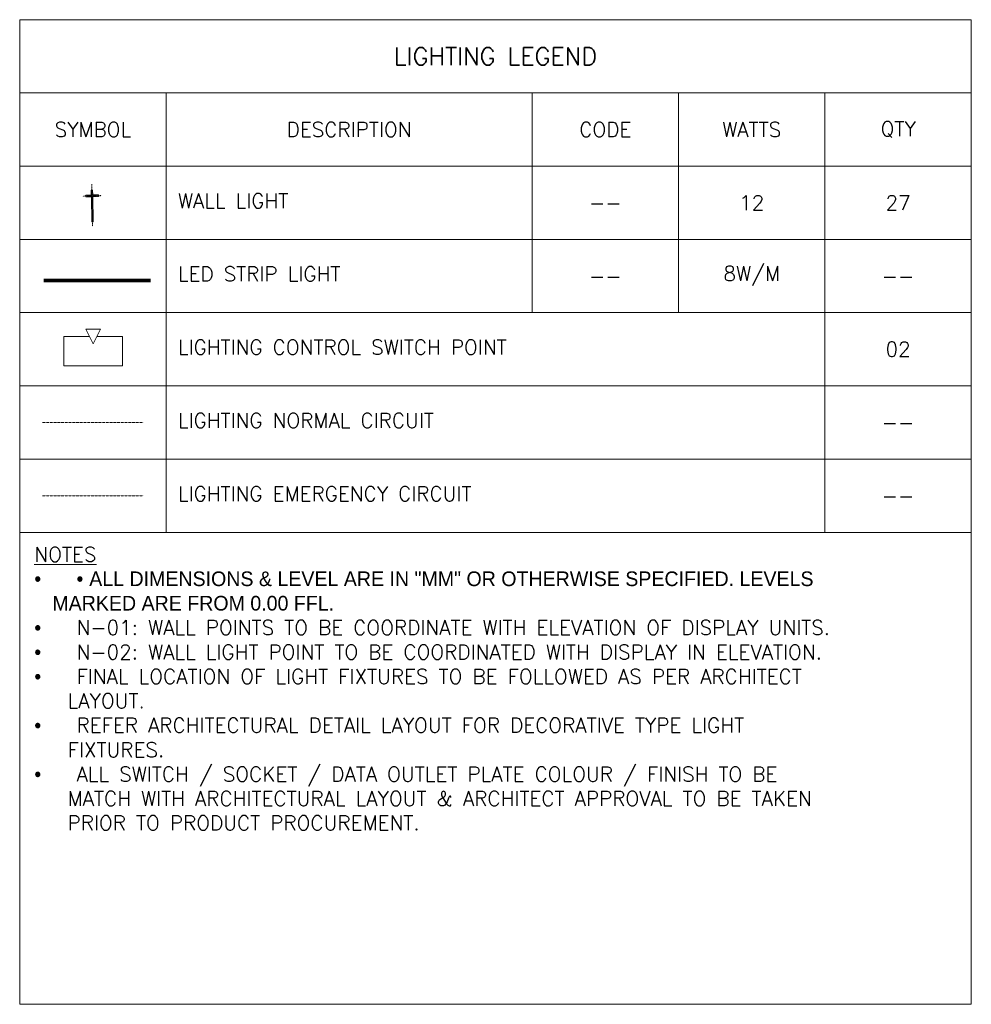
# Model space of a CAD drawing. Header units: millimetres. Extents: x -750 to 72845, y -24282 to 18874.
# Tile 51 of 154: x 50000 to 59750, y -20082 to -10000. Entities that reach past the tile are written whole.
import ezdxf

# ---------------------------------------------------------------- set-up
doc = ezdxf.new("R2010")
doc.units = ezdxf.units.MM
doc.header["$MEASUREMENT"] = 0
doc.linetypes.add('( Hidden )', pattern=[0.375, 0.25, -0.125])
doc.linetypes.add('HIDDENX2', pattern=[0.75, 0.5, -0.25])
doc.layers.get('0').update_dxf_attribs({"lineweight": 5})
for name, color, linetype, lineweight in [('& Lighting (Walls)', 5, 'Continuous', 15), ('M-MEP-ELLG-CABLE', 146, 'HIDDENX2', 20), ('M-MEP-ELSL-DEVICES', 5, 'Continuous', 20), ('M-MEP-GEN', 7, 'Continuous', 5)]:
    doc.layers.add(name, color=color, linetype=linetype, lineweight=lineweight)
doc.styles.get("Standard").update_dxf_attribs({"font": 'romans.shx'})

# ---------------------------------------------------------------- blocks, each defined once
blk = doc.blocks.new('gabian wall bracket light')
at = {"layer": '& Lighting (Walls)'}
h = blk.add_hatch(color=5, dxfattribs=at)
h.dxf.hatch_style = 1
h.paths.add_polyline_path([(16574.13, -14269.38), (16575.11, -14269.38), (16575.11, -14269.06), (16574.13, -14269.06), (16574.13, -14268.19), (16573.88, -14268.19), (16573.88, -14269.06), (16572.86, -14269.06), (16572.86, -14269.38), (16573.88, -14269.38), (16573.88, -14273.88), (16574.13, -14273.88)])
at = {"layer": '& Lighting (Walls)', "color": 5, "linetype": '( Hidden )', "ltscale": 0.2}
for p, q in [((16574.01, -14267.13), (16574.01, -14274.64)), ((16572.34, -14269.22), (16575.67, -14269.22))]:
    blk.add_line(p, q, dxfattribs=at)
at = {"layer": '& Lighting (Walls)', "color": 5}
blk.add_lwpolyline([(16574.13, -14269.38), (16575.11, -14269.38), (16575.11, -14269.06), (16574.13, -14269.06), (16574.13, -14268.19), (16573.88, -14268.19), (16573.88, -14269.06), (16572.86, -14269.06), (16572.86, -14269.38), (16573.88, -14269.38), (16573.88, -14273.88), (16574.13, -14273.88)], close=True, dxfattribs=at)
blk = doc.blocks.new('LCSB')
at = {"color": 0}
blk.add_lwpolyline([(-50, 250), (50, 250), (0, 150), (0, 150)], close=True, dxfattribs=at)
blk.add_lwpolyline([(25, 200), (200, 200), (200, 0), (-200, 0), (-200, 200), (-25, 200)], dxfattribs=at)

msp = doc.modelspace()

# ---------------------------------------------------------------- linework, layer by layer
at = {"layer": '& Lighting (Walls)', "color": 5, "ltscale": 0.2, "const_width": 38.1}
msp.add_lwpolyline([(50245, -12672), (51342, -12672)], dxfattribs=at)
at = {"layer": 'M-MEP-ELLG-CABLE', "color": 1, "ltscale": 5}
msp.add_lwpolyline([(50233, -14125), (51267, -14125)], dxfattribs=at)
at = {"layer": 'M-MEP-ELLG-CABLE', "color": 5, "ltscale": 5}
msp.add_lwpolyline([(50233, -14875), (51267, -14875)], dxfattribs=at)
at = {"layer": 'M-MEP-GEN'}
for points in [[(50000, -10000), (59750, -10000), (59750, -10750), (50000, -10750)], [(51500, -10750), (51500, -11500), (50000, -11500), (50000, -10750)], [(51500, -10750), (55250, -10750), (55250, -11500), (51500, -11500)], [(56750, -10750), (56750, -11500), (55250, -11500), (55250, -10750)], [(58250, -10750), (58250, -11500), (56750, -11500), (56750, -10750)], [(59750, -10750), (59750, -11500), (58250, -11500), (58250, -10750)], [(51500, -11500), (51500, -12250), (50000, -12250), (50000, -11500)], [(51500, -11500), (55250, -11500), (55250, -12250), (51500, -12250)], [(56750, -11500), (56750, -12250), (55250, -12250), (55250, -11500)], [(58250, -11500), (58250, -12250), (56750, -12250), (56750, -11500)], [(59750, -11500), (59750, -12250), (58250, -12250), (58250, -11500)], [(51500, -12250), (51500, -13000), (50000, -13000), (50000, -12250)], [(51500, -12250), (55250, -12250), (55250, -13000), (51500, -13000)], [(56750, -12250), (56750, -13000), (55250, -13000), (55250, -12250)], [(58250, -12250), (58250, -13000), (56750, -13000), (56750, -12250)], [(59750, -12250), (59750, -13000), (58250, -13000), (58250, -12250)], [(51500, -13000), (51500, -13750), (50000, -13750), (50000, -13000)], [(51500, -13000), (58250, -13000), (58250, -13750), (51500, -13750)], [(59750, -13000), (59750, -13750), (58250, -13750), (58250, -13000)], [(51500, -13750), (51500, -14500), (50000, -14500), (50000, -13750)], [(51500, -13750), (58250, -13750), (58250, -14500), (51500, -14500)], [(59750, -13750), (59750, -14500), (58250, -14500), (58250, -13750)], [(51500, -14500), (51500, -15250), (50000, -15250), (50000, -14500)], [(51500, -14500), (58250, -14500), (58250, -15250), (51500, -15250)], [(59750, -14500), (59750, -15250), (58250, -15250), (58250, -14500)], [(59750, -15250), (50000, -15250), (50000, -20082), (59750, -20082)]]:
    msp.add_lwpolyline(points, close=True, dxfattribs=at)

# ---------------------------------------------------------------- block references
at = {"layer": '& Lighting (Walls)', "xscale": -57.14999999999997, "yscale": 57.14999999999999, "zscale": 57.14999999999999, "rotation": 1.225756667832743}
msp.add_blockref('gabian wall bracket light', (980284, 823758), dxfattribs=at)
at = {"layer": 'M-MEP-ELSL-DEVICES', "color": 6, "xscale": 1.5, "yscale": 1.5, "zscale": 1.5}
msp.add_blockref('LCSB', (50753, -13544), dxfattribs=at)

# ---------------------------------------------------------------- texts
at = {"layer": 'M-MEP-GEN', "attachment_point": 5}
for s, width, insert, char_height in [('{\\Fromans|c0;LIGHTING LEGEND}', 6176.48, (54875, -10375), 180), ('{\\Fromans|c0;SYMBOL}', 1387.21, (50750, -11125), 150), ('{\\Fromans|c0;DESCRIPTION}', 1387.21, (53375, -11125), 150), ('{\\Fromans|c0;CODE}', 394.36, (56000, -11125), 150), ('{\\Fromans|c0;WATTS}', 394.36, (57500, -11125), 150), ('{\\Fromans|c0;QTY}', 394.36, (59000, -11125), 150)]:
    msp.add_mtext_dynamic_manual_height_columns(s, width=width, gutter_width=4987, heights=[0], dxfattribs=dict(at, insert=insert, char_height=char_height))
at = {"layer": 'M-MEP-GEN', "char_height": 150}
for s, insert, width, attachment_point in [('{\\Fsimplex|c0;WALL LIGHT}', (51621, -11854), 3629.03, 4), ('{\\Fsimplex|c0;--}', (56000, -11875), 474.86, 5), ('{\\Fsimplex|c0;12}', (57500, -11875), 474.86, 5), ('{\\Fsimplex|c0;27}', (59000, -11875), 474.86, 5), ('LED STRIP LIGHT', (51621, -12604), 3638.19, 4), ('{\\Fsimplex|c0;8W/M}', (57500, -12625), 474.86, 5), ('{\\Fsimplex|c0;--}', (56000, -12625), 474.86, 5), ('{\\Fsimplex|c0;--}', (59000, -12625), 474.86, 5), ('{\\Fsimplex|c0;LIGHTING CONTROL SWITCH POINT}', (51621, -13354), 3616.88, 4), ('{\\Fsimplex|c0;02}', (59000, -13375), 474.86, 5), ('{\\Fsimplex|c0;LIGHTING NORMAL CIRCUIT}', (51621, -14104), 6688.34, 4), ('{\\Fsimplex|c0;--}', (59000, -14125), 474.86, 5), ('{\\Fsimplex|c0;LIGHTING EMERGENCY CIRCUIT}', (51621, -14854), 3557.24, 4), ('{\\Fsimplex|c0;--}', (59000, -14875), 474.86, 5), ('{\\Fsimplex|c0;\\LNOTES\\P\\fSymbol|b0|i0|c2|p18;\\l·{\\W6.49414; }·{\\W1.076171; }\\fOswald Light|b0|i0|c0|p0;ALL DIMENSIONS & LEVEL ARE IN "MM" OR OTHERWISE SPECIFIED. LEVELS \\P{\\W3.315789; }MARKED ARE FROM 0.00 FFL. \\Fsimplex|c0;\\H2.02381x; \\H0.49412x;\\P\\fSymbol|b0|i0|c2|p18;·{\\W6.4941; }}N-01: WALL POINTS TO BE COORDINATE WITH ELEVATION OF DISPLAY UNITS.{\\H1.65873x; }\\P{\\fSymbol|b0|i0|c2|p18;·{\\W6.49414; }}N-02: WALL LIGHT POINT TO BE COORDINATED WITH DISPLAY IN ELEVATION.{\\H1.61376x; }\\P{\\fSymbol|b0|i0|c2|p18;·{\\W6.49414; }\\Fsimplex|c0;FINAL LOCATION OF LIGHT FIXTURES TO BE FOLLOWED AS PER ARCHITECT \\H1.62875x; \\P\\H0.61397x;\\W3.31578; \\W1;LAYOUT. \\H1.62375x; \\H0.61586x;\\P\\fSymbol|b0|i0|c2|p18;·{\\W6.494089; }\\Fsimplex|c0;REFER ARCHITECTURAL DETAIL LAYOUT FOR DECORATIVE TYPE LIGHT \\H1.62542x; \\P\\H0.61523x;\\W3.31574; \\W1;FIXTURES.\\H1.62486x; \\H0.61544x;\\P\\fSymbol|b0|i0|c2|p18;·{\\W6.494; }\\Fsimplex|c0;ALL SWITCH / SOCKET / DATA OUTLET PLATE COLOUR / FINISH TO BE \\H1.81552x; \\P\\H0.55081x;\\W3.31571; \\W1;MATCH WITH ARCHITECTURAL LAYOUT & ARCHITECT APPROVAL TO BE TAKEN \\H1.72816x; \\P\\H0.57865x;\\W3.31571; \\W1;PRIOR TO PRODUCT PROCUREMENT. \\H1.59061x; }', (50150, -15400), 9600, 1)]:
    msp.add_mtext(s, dxfattribs=dict(at, insert=insert, width=width, attachment_point=attachment_point))

doc.saveas('drawing.dxf')
